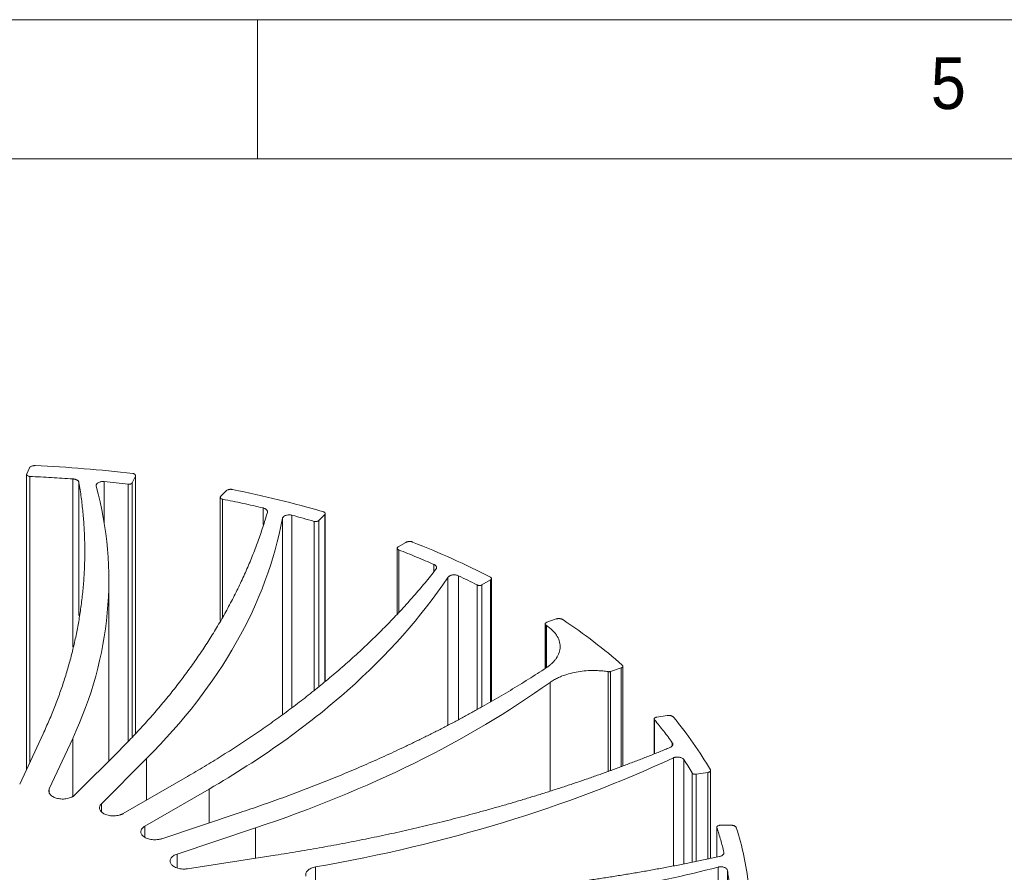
# Model space of a CAD drawing. Header units: millimetres. Extents: x 5 to 292, y 5 to 205.
# Tile 15 of 16: x 190 to 225, y 174 to 205. Entities that reach past the tile are written whole.
import ezdxf

# ---------------------------------------------------------------- set-up
doc = ezdxf.new("R2010")
doc.units = ezdxf.units.MM
doc.linetypes.add('SLD-實線', pattern=[0])
doc.styles.add('SLDTEXTSTYLE0', font='GOTHIC.TTF', dxfattribs={"width": 0.913})

msp = doc.modelspace()

# ---------------------------------------------------------------- linework, layer by layer
at = {"color": 7, "linetype": 'SLD-實線', "lineweight": 0}
for p, q in [((292, 205), (5, 205)), ((198.5, 205), (198.5, 200)), ((287, 200), (10, 200))]:
    msp.add_line(p, q, dxfattribs=at)
at = {"color": 7, "linetype": 'SLD-實線', "lineweight": 15}
for p, q in [((190.2119, 188.6945), (190.3126, 188.9115)), ((190.2076, 188.6763), (190.2076, 178.0906)), ((194.1113, 188.6199), (193.9985, 188.3769)), ((194.1155, 179.3974), (194.1155, 188.6398)), ((197.1767, 187.8936), (197.3713, 188.0882)), ((197.16, 187.858), (197.16, 183.4336)), ((200.9098, 187.2389), (200.6919, 187.021)), ((200.9265, 181.2712), (200.9265, 187.2762)), ((203.5086, 186.0288), (203.5086, 183.6572)), ((203.5452, 186.0793), (203.8204, 186.2382)), ((193.1587, 178.3917), (193.1587, 184.886)), ((206.8575, 184.8892), (206.5494, 184.7113)), ((206.8941, 180.5275), (206.8941, 184.9412)), ((208.8832, 183.3754), (209.2203, 183.4877)), ((208.8207, 183.3141), (208.8207, 181.7098)), ((208.8519, 183.265), (208.8692, 183.2539)), ((211.5491, 181.7308), (211.1717, 181.6051)), ((211.6116, 178.2286), (211.6116, 181.7945)), ((212.8271, 179.966), (213.203, 180.0241)), ((212.7345, 179.8968), (212.7345, 178.6582)), ((189.9582, 177.5533), (190.8003, 179.3676)), ((191.8628, 179.2032), (191.0207, 177.389)), ((191.9367, 177.1699), (193.5635, 178.7965)), ((194.5161, 178.479), (192.8893, 176.8524)), ((213.8021, 174.7098), (213.8021, 178.4388)), ((193.6759, 176.504), (195.9765, 177.8321)), ((214.6648, 177.9792), (214.2439, 177.914)), ((214.7575, 174.8965), (214.7575, 178.0501)), ((196.7543, 177.3831), (194.4537, 176.055)), ((195.0573, 175.6009), (197.875, 176.54)), ((215.1081, 176.0835), (215.4972, 176.0835)), ((198.425, 175.9901), (195.6073, 175.051)), ((214.9831, 176.0118), (214.9831, 174.9406)), ((195.9867, 174.5222), (199.1294, 175.0083))]:
    msp.add_line(p, q, dxfattribs=at)
at = {"color": 8, "linetype": 'SLD-實線', "lineweight": 15}
for p, q in [((190.3238, 178.341), (190.3238, 188.6039)), ((191.8684, 188.5154), (191.8684, 182.4887)), ((192.9859, 186.9192), (192.9859, 188.4188)), ((194.1113, 188.6199), (194.1113, 179.3928)), ((192.0854, 183.6128), (192.0854, 188.3863)), ((193.8527, 188.3249), (193.8527, 179.1113)), ((193.9985, 179.27), (193.9985, 188.3769)), ((197.2442, 183.5694), (197.2442, 187.7893)), ((198.6965, 187.473), (198.6965, 186.8841)), ((199.3918, 180.074), (199.3918, 187.1015)), ((199.7327, 180.3185), (199.7327, 187.2129)), ((200.5277, 186.9926), (200.5277, 180.9388)), ((200.6919, 181.0756), (200.6919, 187.021)), ((200.9098, 187.2389), (200.9098, 181.2573)), ((203.5636, 183.721), (203.5636, 185.9685)), ((204.8246, 185.446), (204.8246, 185.1833)), ((205.3295, 179.6838), (205.3295, 184.983)), ((205.7088, 179.8884), (205.7088, 185.0399)), ((206.8575, 184.8892), (206.8575, 180.5078)), ((206.378, 184.7083), (206.378, 180.2492)), ((206.5494, 180.3416), (206.5494, 184.7113)), ((208.8521, 181.7291), (208.8521, 183.2651)), ((208.869, 181.7411), (208.869, 183.2538)), ((211.5491, 181.7308), (211.5491, 178.2047)), ((211.0774, 181.5978), (211.0774, 178.0242)), ((211.1717, 178.0603), (211.1717, 181.6051)), ((208.9962, 177.3238), (208.9962, 181.2091)), ((212.7471, 178.6631), (212.7471, 179.8647)), ((191.8628, 179.2032), (191.8628, 177.1197)), ((213.3866, 179.0482), (213.3866, 178.9412)), ((213.4228, 174.6357), (213.4228, 178.5015)), ((194.5161, 178.479), (194.5161, 176.989)), ((214.093, 177.9609), (214.093, 174.7667)), ((214.2439, 174.7962), (214.2439, 177.914)), ((214.6648, 177.9792), (214.6648, 174.8784)), ((191.0207, 177.389), (191.0207, 177.2564)), ((196.7543, 177.3831), (196.7543, 176.1665)), ((192.8893, 176.8524), (192.8893, 176.568)), ((194.4537, 176.055), (194.4537, 175.6526)), ((198.425, 175.9901), (198.425, 174.8993)), ((214.9853, 174.941), (214.9853, 175.9976)), ((195.6073, 175.051), (195.6073, 174.5545)), ((215.237, 175.1134), (215.237, 175.0795)), ((200.5802, 174.5869), (200.5802, 173.413)), ((215.0268, 170.9149), (215.0268, 174.5799)), ((215.3648, 171.644), (215.3648, 174.4653))]:
    msp.add_line(p, q, dxfattribs=at)
at = {"color": 7, "linetype": 'SLD-實線', "lineweight": 15}
for points, knots in [([(190.5096, 188.9925), (190.4985, 188.9927), (190.4766, 188.9931), (190.4442, 188.9894), (190.4133, 188.9825), (190.3758, 188.9693), (190.3351, 188.947), (190.3201, 188.9233), (190.3126, 188.9115)], [0, 0, 0, 0, 0.126852, 0.250691, 0.3755718, 0.5054516, 0.7525852, 1, 1, 1, 1]), ([(190.2119, 188.6945), (190.2105, 188.6911), (190.2079, 188.6842), (190.2073, 188.6736), (190.2103, 188.656), (190.2275, 188.6325), (190.2626, 188.6146), (190.2964, 188.6059), (190.3147, 188.6045), (190.3238, 188.6039)], [0, 0, 0, 0, 0.0832862, 0.166337, 0.2509491, 0.5001015, 0.7492538, 0.8738939, 1, 1, 1, 1]), ([(190.3238, 188.6039), (190.4529, 188.5983), (190.7109, 188.5872), (191.0973, 188.5665), (191.4833, 188.543), (191.74, 188.5246), (191.8684, 188.5154)], [0, 0, 0, 0, 0.2500257, 0.5, 0.7499743, 1, 1, 1, 1]), ([(191.8684, 188.5154), (191.8797, 188.5143), (191.9018, 188.5122), (191.9336, 188.5059), (191.9634, 188.4973), (191.9912, 188.4862), (192.0186, 188.472), (192.0443, 188.4539), (192.065, 188.4324), (192.0796, 188.4097), (192.0835, 188.3941), (192.0854, 188.3863)], [0, 0, 0, 0, 0.10141869, 0.20029548, 0.2984788, 0.39785577, 0.50024754, 0.62733238, 0.75737064, 0.87796676, 1, 1, 1, 1]), ([(192.7067, 188.2601), (192.7055, 188.2655), (192.7033, 188.2764), (192.7041, 188.2928), (192.7081, 188.3092), (192.7178, 188.3304), (192.738, 188.3557), (192.774, 188.3815), (192.8194, 188.4021), (192.8719, 188.4155), (192.9288, 188.4223), (192.9668, 188.42), (192.9859, 188.4188)], [0, 0, 0, 0, 0.0624486, 0.12439324, 0.18671539, 0.25028083, 0.3737829, 0.50017463, 0.62367267, 0.75006378, 0.87429705, 1, 1, 1, 1]), ([(194.1113, 188.6199), (194.1131, 188.6248), (194.1166, 188.6343), (194.1155, 188.6491), (194.1091, 188.6633), (194.0978, 188.6765), (194.0822, 188.6884), (194.0628, 188.698), (194.0404, 188.7055), (194.024, 188.708), (194.0157, 188.7092)], [0, 0, 0, 0, 0.12726956, 0.24945042, 0.37200878, 0.50036258, 0.62382333, 0.75016445, 0.87435576, 1, 1, 1, 1]), ([(192.0854, 188.3863), (192.1, 188.2973), (192.1293, 188.1194), (192.167, 187.8523), (192.2001, 187.5852), (192.2282, 187.3181), (192.2515, 187.0509), (192.2698, 186.7838), (192.2832, 186.5166), (192.2917, 186.2493), (192.2953, 185.9821), (192.294, 185.7148), (192.2878, 185.4476), (192.2767, 185.1803), (192.2607, 184.9129), (192.2397, 184.6456), (192.2139, 184.3782), (192.1831, 184.1108), (192.137, 183.7643), (192.069, 183.3393), (191.9712, 182.8367), (191.8561, 182.3358), (191.7237, 181.8367), (191.5741, 181.3393), (191.4072, 180.8436), (191.2228, 180.3496), (191.0224, 179.8572), (190.8744, 179.5309), (190.8003, 179.3676)], [0, 0, 0, 0, 0.0294768, 0.0589291, 0.0883601, 0.1177732, 0.1471714, 0.1765583, 0.2059371, 0.235311, 0.2646833, 0.2940575, 0.3234367, 0.3528243, 0.3822236, 0.4116378, 0.4410702, 0.4705242, 0.5000029, 0.5556601, 0.61124, 0.6667648, 0.7222566, 0.7777378, 0.8332305, 0.888757, 0.9443394, 1, 1, 1, 1]), ([(191.8628, 179.2032), (192.5455, 180.6739), (192.9621, 182.1858), (193.2454, 185.2266), (193.1121, 186.7555), (192.7067, 188.2601)], [0, 0, 0, 0, 0.5, 0.5, 1, 1, 1, 1]), ([(193.8527, 188.3249), (193.8606, 188.3242), (193.8761, 188.3228), (193.8997, 188.3239), (193.9224, 188.3276), (193.9505, 188.3358), (193.9818, 188.3511), (193.9929, 188.3683), (193.9985, 188.3769)], [0, 0, 0, 0, 0.1269862, 0.2497126, 0.3728425, 0.5009952, 0.7497099, 1, 1, 1, 1]), ([(197.5987, 188.1368), (197.588, 188.1387), (197.5671, 188.1423), (197.5343, 188.1437), (197.5016, 188.1418), (197.4695, 188.1367), (197.4388, 188.1283), (197.4118, 188.1171), (197.3885, 188.1037), (197.3771, 188.0934), (197.3713, 188.0882)], [0, 0, 0, 0, 0.12639501, 0.24930927, 0.37261883, 0.50016368, 0.62748411, 0.75776487, 0.87816296, 1, 1, 1, 1]), ([(197.1767, 187.8936), (197.1739, 187.8905), (197.1682, 187.8843), (197.1629, 187.8741), (197.158, 187.8567), (197.164, 187.8314), (197.1899, 187.8088), (197.2187, 187.7954), (197.2357, 187.7913), (197.2442, 187.7893)], [0, 0, 0, 0, 0.0832862, 0.166337, 0.2509491, 0.5001015, 0.7492538, 0.8738939, 1, 1, 1, 1]), ([(197.2442, 187.7893), (197.3664, 187.7647), (197.6106, 187.7154), (197.9746, 187.6376), (198.3369, 187.5573), (198.5766, 187.5011), (198.6965, 187.473)], [0, 0, 0, 0, 0.2500257, 0.5, 0.7499743, 1, 1, 1, 1]), ([(198.6965, 187.473), (198.7069, 187.4703), (198.7274, 187.465), (198.7552, 187.4541), (198.7802, 187.4414), (198.802, 187.4266), (198.8221, 187.4087), (198.8389, 187.3874), (198.8492, 187.3636), (198.8531, 187.3394), (198.8499, 187.3238), (198.8482, 187.3159)], [0, 0, 0, 0, 0.1014187, 0.2002955, 0.2984788, 0.3978558, 0.5002475, 0.6273324, 0.7573706, 0.8779668, 1, 1, 1, 1]), ([(200.9098, 187.2389), (200.9137, 187.2433), (200.9215, 187.2521), (200.9269, 187.2665), (200.9271, 187.2812), (200.9222, 187.2956), (200.9124, 187.3094), (200.898, 187.3216), (200.8798, 187.3321), (200.865, 187.337), (200.8576, 187.3395)], [0, 0, 0, 0, 0.1272696, 0.2494504, 0.3720088, 0.5003626, 0.6238233, 0.7501644, 0.8743558, 1, 1, 1, 1]), ([(198.8482, 187.3159), (198.8225, 187.2278), (198.771, 187.0516), (198.6876, 186.788), (198.5999, 186.525), (198.5073, 186.2628), (198.4099, 186.0013), (198.3079, 185.7405), (198.201, 185.4804), (198.0894, 185.221), (197.9731, 184.9623), (197.852, 184.7044), (197.7262, 184.4471), (197.5956, 184.1906), (197.4603, 183.9348), (197.3202, 183.6796), (197.1754, 183.4252), (197.0258, 183.1715), (196.8258, 182.8438), (196.5697, 182.4434), (196.2498, 181.9726), (195.9141, 181.5059), (195.5624, 181.0436), (195.1949, 180.5855), (194.8115, 180.1316), (194.4119, 179.682), (193.9976, 179.2363), (193.7083, 178.9432), (193.5635, 178.7965)], [0, 0, 0, 0, 0.0294768, 0.0589291, 0.0883601, 0.1177732, 0.1471714, 0.1765583, 0.2059371, 0.235311, 0.2646833, 0.2940575, 0.3234367, 0.3528243, 0.3822236, 0.4116378, 0.4410702, 0.4705242, 0.5000029, 0.5556601, 0.61124, 0.6667648, 0.7222566, 0.7777378, 0.8332305, 0.888757, 0.9443394, 1, 1, 1, 1]), ([(194.5161, 178.479), (195.8349, 179.7977), (196.9152, 181.1958), (198.5522, 184.0908), (199.1089, 185.5876), (199.3918, 187.1015)], [0, 0, 0, 0, 0.5, 0.5, 1, 1, 1, 1]), ([(199.3918, 187.1015), (199.3932, 187.107), (199.3959, 187.1178), (199.4042, 187.1337), (199.4156, 187.149), (199.4348, 187.168), (199.4657, 187.1892), (199.5116, 187.2086), (199.5646, 187.2215), (199.621, 187.2266), (199.679, 187.2248), (199.7147, 187.2168), (199.7327, 187.2129)], [0, 0, 0, 0, 0.0628653, 0.1252386, 0.1880362, 0.2521562, 0.3754841, 0.5008686, 0.6232654, 0.7498498, 0.874087, 1, 1, 1, 1]), ([(200.5277, 186.9926), (200.5351, 186.9907), (200.5495, 186.987), (200.5727, 186.9846), (200.5964, 186.9848), (200.6271, 186.9885), (200.6642, 186.9986), (200.6826, 187.0135), (200.6919, 187.021)], [0, 0, 0, 0, 0.1269862, 0.2497126, 0.3728425, 0.5009952, 0.7497099, 1, 1, 1, 1]), ([(203.5452, 186.0793), (203.541, 186.0768), (203.5328, 186.0716), (203.5231, 186.0625), (203.5105, 186.0465), (203.505, 186.0211), (203.5199, 185.9954), (203.5417, 185.9782), (203.5563, 185.9718), (203.5636, 185.9685)], [0, 0, 0, 0, 0.0832862, 0.166337, 0.2509491, 0.5001015, 0.7492538, 0.8738939, 1, 1, 1, 1]), ([(203.5636, 185.9685), (203.6706, 185.9265), (203.8844, 185.8424), (204.2011, 185.7129), (204.515, 185.5811), (204.7214, 185.4911), (204.8246, 185.446)], [0, 0, 0, 0, 0.2500257, 0.5, 0.7499743, 1, 1, 1, 1]), ([(204.0618, 186.2512), (204.0524, 186.2546), (204.0337, 186.2612), (204.0027, 186.2675), (203.9702, 186.2706), (203.9369, 186.2704), (203.9036, 186.2669), (203.8725, 186.2601), (203.844, 186.2506), (203.8283, 186.2424), (203.8204, 186.2382)], [0, 0, 0, 0, 0.126395, 0.2493093, 0.3726188, 0.5001637, 0.6274841, 0.7577649, 0.878163, 1, 1, 1, 1]), ([(204.9008, 185.2716), (204.8363, 185.1903), (204.7076, 185.0278), (204.5089, 184.7856), (204.3062, 184.5448), (204.0992, 184.3053), (203.888, 184.0672), (203.6724, 183.8306), (203.4526, 183.5953), (203.2286, 183.3614), (203.0002, 183.129), (202.7676, 182.8979), (202.5308, 182.6682), (202.2896, 182.4399), (202.0442, 182.213), (201.7945, 181.9875), (201.5405, 181.7634), (201.2823, 181.5407), (200.9422, 181.254), (200.5153, 180.9056), (199.9953, 180.4985), (199.4617, 180.098), (198.9148, 179.7039), (198.3544, 179.3163), (197.7805, 178.9352), (197.193, 178.5607), (196.593, 178.1921), (196.1821, 177.9522), (195.9765, 177.8321)], [0, 0, 0, 0, 0.0294768, 0.0589291, 0.0883601, 0.1177732, 0.1471714, 0.1765583, 0.2059371, 0.235311, 0.2646833, 0.2940575, 0.3234367, 0.3528243, 0.3822236, 0.4116378, 0.4410702, 0.4705242, 0.5000029, 0.5556601, 0.61124, 0.6667648, 0.7222566, 0.7777378, 0.8332305, 0.888757, 0.9443394, 1, 1, 1, 1]), ([(204.8246, 185.446), (204.8334, 185.4419), (204.8508, 185.4336), (204.8729, 185.419), (204.8913, 185.403), (204.9057, 185.3854), (204.9171, 185.3651), (204.9237, 185.342), (204.923, 185.3175), (204.916, 185.2936), (204.9059, 185.279), (204.9008, 185.2716)], [0, 0, 0, 0, 0.1014187, 0.2002955, 0.2984788, 0.3978558, 0.5002475, 0.6273324, 0.7573706, 0.8779668, 1, 1, 1, 1]), ([(196.7543, 177.3831), (198.6194, 178.4597), (200.2896, 179.6488), (203.1687, 182.2004), (204.3775, 183.563), (205.3295, 184.983)], [0, 0, 0, 0, 0.5, 0.5, 1, 1, 1, 1]), ([(205.3295, 184.983), (205.3332, 184.988), (205.3406, 184.9981), (205.3556, 185.0121), (205.3733, 185.0251), (205.4, 185.0407), (205.4394, 185.0568), (205.4929, 185.0687), (205.5502, 185.0735), (205.6072, 185.0699), (205.6624, 185.0594), (205.6933, 185.0464), (205.7088, 185.0399)], [0, 0, 0, 0, 0.0624486, 0.1243932, 0.1867154, 0.2502808, 0.3737829, 0.5001746, 0.6236727, 0.7500638, 0.874297, 1, 1, 1, 1]), ([(206.8575, 184.8892), (206.8631, 184.8927), (206.874, 184.8997), (206.8855, 184.9121), (206.8925, 184.9256), (206.8949, 184.9398), (206.8926, 184.9543), (206.8849, 184.9686), (206.8726, 184.9823), (206.86, 184.9897), (206.8538, 184.9933)], [0, 0, 0, 0, 0.12279895, 0.24125533, 0.36019623, 0.48439224, 0.60698015, 0.73361285, 0.86839073, 1, 1, 1, 1]), ([(206.378, 184.7083), (206.3843, 184.7054), (206.3965, 184.6997), (206.4179, 184.6939), (206.4408, 184.6906), (206.4722, 184.6895), (206.5125, 184.6938), (206.5371, 184.7054), (206.5494, 184.7113)], [0, 0, 0, 0, 0.1269862, 0.2497126, 0.3728425, 0.5009952, 0.7497099, 1, 1, 1, 1]), ([(209.4593, 183.4642), (209.4517, 183.4689), (209.4367, 183.4781), (209.4095, 183.4888), (209.3795, 183.4966), (209.3473, 183.5014), (209.3135, 183.503), (209.2804, 183.501), (209.2487, 183.4962), (209.2298, 183.4905), (209.2203, 183.4877)], [0, 0, 0, 0, 0.12639501, 0.24930927, 0.37261883, 0.50016368, 0.62748411, 0.75776487, 0.87816296, 1, 1, 1, 1]), ([(208.8832, 183.3754), (208.8513, 183.3647), (208.8283, 183.3455), (208.8164, 183.3035), (208.8277, 183.281), (208.8521, 183.2651)], [0, 0, 0, 0, 0.5, 0.5, 1, 1, 1, 1]), ([(208.8692, 183.2539), (208.8906, 183.2392), (208.9334, 183.21), (208.9926, 183.1639), (209.0478, 183.1165), (209.0988, 183.0676), (209.1454, 183.0172), (209.1879, 182.9653), (209.2604, 182.864), (209.3377, 182.7073), (209.3701, 182.4929), (209.3351, 182.2786), (209.2489, 182.1084), (209.152, 181.982), (209.0679, 181.8943), (208.9716, 181.8109), (208.8972, 181.7596), (208.8599, 181.7339)], [0, 0, 0, 0, 0.0347508, 0.0692917, 0.1037077, 0.1380846, 0.1725088, 0.2070659, 0.241841, 0.3708858, 0.5000247, 0.6290706, 0.7582084, 0.8188698, 0.8790817, 0.9393048, 1, 1, 1, 1]), ([(208.8599, 181.7339), (208.7546, 181.6653), (208.5442, 181.5282), (208.2237, 181.3251), (207.9, 181.1239), (207.5725, 180.925), (207.2416, 180.7282), (206.907, 180.5336), (206.5688, 180.3411), (206.2271, 180.1507), (205.8817, 179.9625), (205.5328, 179.7764), (205.1803, 179.5924), (204.8243, 179.4106), (204.4646, 179.231), (204.1013, 179.0535), (203.6277, 178.8271), (203.04, 178.5548), (202.3332, 178.2409), (201.6162, 177.9356), (200.8888, 177.639), (200.1511, 177.3509), (199.403, 177.0715), (198.6451, 176.8002), (198.1318, 176.6268), (197.875, 176.54)], [0, 0, 0, 0, 0.0333919, 0.0667584, 0.1001035, 0.1334312, 0.1667452, 0.2000496, 0.2333483, 0.2666452, 0.2999442, 0.3332493, 0.3665644, 0.3998934, 0.4332402, 0.4666088, 0.500003, 0.5625911, 0.6251022, 0.6875621, 0.7499967, 0.8124319, 0.8748936, 0.9374077, 1, 1, 1, 1]), ([(211.5491, 181.7308), (211.5564, 181.7336), (211.5706, 181.7389), (211.5878, 181.7498), (211.6007, 181.7624), (211.609, 181.7764), (211.6125, 181.7912), (211.6105, 181.8059), (211.6039, 181.8203), (211.5953, 181.8288), (211.591, 181.833)], [0, 0, 0, 0, 0.1272696, 0.2494504, 0.3720088, 0.5003626, 0.6238233, 0.7501644, 0.8743558, 1, 1, 1, 1]), ([(208.9962, 181.2091), (209.0163, 181.2232), (209.0566, 181.2512), (209.1211, 181.2909), (209.1884, 181.329), (209.2589, 181.3651), (209.3324, 181.3993), (209.4626, 181.4543), (209.6598, 181.5219), (209.9343, 181.5862), (210.2222, 181.6269), (210.4819, 181.6405), (210.7062, 181.6366), (210.894, 181.6236), (211.0162, 181.6064), (211.0775, 181.5978)], [0, 0, 0, 0, 0.0409312, 0.0816866, 0.122357, 0.1630341, 0.2038093, 0.2447735, 0.3723467, 0.5000334, 0.6276071, 0.7552932, 0.8369591, 0.9182837, 1, 1, 1, 1]), ([(211.0775, 181.5978), (211.0854, 181.5969), (211.1012, 181.5949), (211.1257, 181.5956), (211.1498, 181.5986), (211.1644, 181.6029), (211.1717, 181.6051)], [0, 0, 0, 0, 0.24756572, 0.49770634, 0.74817807, 1, 1, 1, 1]), ([(198.425, 175.9901), (200.444, 176.663), (202.3556, 177.4435), (205.8993, 179.193), (207.5313, 180.1621), (208.9962, 181.2091)], [0, 0, 0, 0, 0.5, 0.5, 1, 1, 1, 1]), ([(212.8271, 179.966), (212.8213, 179.9649), (212.8097, 179.9628), (212.7934, 179.9578), (212.7687, 179.9475), (212.7419, 179.9272), (212.7325, 179.9006), (212.7365, 179.8794), (212.7436, 179.8696), (212.7471, 179.8647)], [0, 0, 0, 0, 0.0832862, 0.166337, 0.2509491, 0.5001015, 0.7492538, 0.8738939, 1, 1, 1, 1]), ([(213.4234, 179.9657), (213.4181, 179.9714), (213.4078, 179.9825), (213.3863, 179.9969), (213.3609, 180.0089), (213.3319, 180.0183), (213.2999, 180.025), (213.2671, 180.028), (213.2342, 180.0281), (213.2135, 180.0254), (213.203, 180.0241)], [0, 0, 0, 0, 0.126395, 0.2493093, 0.3726188, 0.5001637, 0.6274841, 0.7577649, 0.878163, 1, 1, 1, 1]), ([(212.7471, 179.8647), (212.8033, 179.7974), (212.9157, 179.6628), (213.0777, 179.4593), (213.2355, 179.2546), (213.3362, 179.117), (213.3866, 179.0482)], [0, 0, 0, 0, 0.2500257, 0.5, 0.7499743, 1, 1, 1, 1]), ([(213.3015, 178.8752), (213.1753, 178.8234), (212.923, 178.7198), (212.5412, 178.5674), (212.1571, 178.4173), (211.7704, 178.2697), (211.3813, 178.1245), (210.9896, 177.9817), (210.5955, 177.8414), (210.1989, 177.7036), (209.7998, 177.5682), (209.3982, 177.4352), (208.9941, 177.3046), (208.5876, 177.1765), (208.1785, 177.0509), (207.767, 176.9277), (207.353, 176.8069), (206.9364, 176.6886), (206.3935, 176.5384), (205.7221, 176.3599), (204.9192, 176.1575), (204.1102, 175.9646), (203.2952, 175.7812), (202.4742, 175.6073), (201.6471, 175.4429), (200.8139, 175.2881), (199.975, 175.1421), (199.4114, 175.0529), (199.1294, 175.0083)], [0, 0, 0, 0, 0.0294768, 0.0589291, 0.0883601, 0.1177732, 0.1471714, 0.1765583, 0.2059371, 0.235311, 0.2646833, 0.2940575, 0.3234367, 0.3528243, 0.3822236, 0.4116378, 0.4410702, 0.4705242, 0.5000029, 0.5556601, 0.61124, 0.6667648, 0.7222566, 0.7777378, 0.8332305, 0.888757, 0.9443394, 1, 1, 1, 1]), ([(213.3866, 179.0482), (213.3907, 179.0421), (213.3986, 179.0299), (213.405, 179.0109), (213.407, 178.9917), (213.4043, 178.9723), (213.3966, 178.9514), (213.3824, 178.9295), (213.3605, 178.9085), (213.3337, 178.8898), (213.3123, 178.8801), (213.3015, 178.8752)], [0, 0, 0, 0, 0.10141869, 0.20029548, 0.2984788, 0.39785577, 0.50024754, 0.62733238, 0.75737064, 0.87796676, 1, 1, 1, 1]), ([(200.5802, 174.5869), (202.9114, 174.9938), (205.1745, 175.5305), (209.4818, 176.8434), (211.5259, 177.6197), (213.4228, 178.5015)], [0, 0, 0, 0, 0.5, 0.5, 1, 1, 1, 1]), ([(213.4228, 178.5015), (213.4305, 178.5048), (213.4459, 178.5115), (213.4714, 178.5194), (213.4982, 178.5256), (213.5356, 178.5312), (213.5841, 178.5336), (213.6414, 178.5283), (213.6951, 178.5151), (213.7412, 178.4951), (213.7791, 178.4694), (213.7944, 178.4492), (213.8022, 178.4388)], [0, 0, 0, 0, 0.06313676, 0.12530263, 0.18742028, 0.2504145, 0.37632654, 0.50085025, 0.62456142, 0.75244593, 0.87316813, 1, 1, 1, 1]), ([(214.093, 177.9609), (214.0959, 177.9566), (214.1016, 177.9482), (214.1151, 177.937), (214.132, 177.9274), (214.1583, 177.9175), (214.1968, 177.9095), (214.2282, 177.9125), (214.2439, 177.914)], [0, 0, 0, 0, 0.1269862, 0.2497126, 0.3728425, 0.5009952, 0.7497099, 1, 1, 1, 1]), ([(214.6648, 177.9792), (214.6731, 177.9807), (214.6892, 177.9837), (214.7107, 177.9917), (214.7289, 178.002), (214.7431, 178.0142), (214.7531, 178.028), (214.7578, 178.0425), (214.7578, 178.0574), (214.7534, 178.0668), (214.7511, 178.0716)], [0, 0, 0, 0, 0.1272696, 0.2494504, 0.3720088, 0.5003626, 0.6238233, 0.7501644, 0.8743558, 1, 1, 1, 1]), ([(191.9367, 177.1699), (191.9291, 177.1628), (191.914, 177.1485), (191.8874, 177.1286), (191.8581, 177.1101), (191.8139, 177.0867), (191.7507, 177.0613), (191.6654, 177.0394), (191.5745, 177.0268), (191.4545, 177.0235), (191.3084, 177.0421), (191.1561, 177.0981), (191.0637, 177.1692), (191.0192, 177.2362), (191.0033, 177.2881), (191.0023, 177.3398), (191.0146, 177.3726), (191.0207, 177.389)], [0, 0, 0, 0, 0.0303566, 0.060506, 0.0906791, 0.1211067, 0.1856899, 0.250459, 0.3150421, 0.3798111, 0.5003403, 0.6208694, 0.7496528, 0.814236, 0.879005, 0.9394551, 1, 1, 1, 1]), ([(193.6759, 176.504), (193.6654, 176.4982), (193.6444, 176.4867), (193.6098, 176.4715), (193.5731, 176.4579), (193.5199, 176.4419), (193.4476, 176.4268), (193.3553, 176.4184), (193.2619, 176.4198), (193.1444, 176.4346), (193.0117, 176.4744), (192.8896, 176.5512), (192.8324, 176.6338), (192.8193, 176.7051), (192.8273, 176.7576), (192.8495, 176.8077), (192.8761, 176.8375), (192.8893, 176.8524)], [0, 0, 0, 0, 0.0303566, 0.060506, 0.0906791, 0.1211067, 0.1856899, 0.250459, 0.3150421, 0.3798111, 0.5003403, 0.6208694, 0.7496528, 0.814236, 0.879005, 0.9394551, 1, 1, 1, 1]), ([(195.0573, 175.6009), (195.0445, 175.5969), (195.0191, 175.5889), (194.9788, 175.5794), (194.9374, 175.5718), (194.8788, 175.5643), (194.8021, 175.5605), (194.7093, 175.5662), (194.6196, 175.5814), (194.5128, 175.6133), (194.4025, 175.6716), (194.319, 175.764), (194.3007, 175.8523), (194.32, 175.9231), (194.3512, 175.9726), (194.3952, 176.0177), (194.4342, 176.0425), (194.4537, 176.055)], [0, 0, 0, 0, 0.0303566, 0.060506, 0.0906791, 0.1211067, 0.1856899, 0.250459, 0.3150421, 0.3798111, 0.5003403, 0.6208694, 0.7496528, 0.814236, 0.879005, 0.9394551, 1, 1, 1, 1]), ([(215.1081, 176.0835), (215.102, 176.0833), (215.0898, 176.083), (215.0718, 176.0806), (215.0433, 176.0744), (215.0083, 176.0587), (214.9874, 176.0345), (214.9817, 176.0134), (214.9841, 176.0029), (214.9853, 175.9976)], [0, 0, 0, 0, 0.0832862, 0.166337, 0.2509491, 0.5001015, 0.7492538, 0.8738939, 1, 1, 1, 1]), ([(215.6839, 175.9941), (215.6814, 176.0004), (215.6763, 176.0127), (215.662, 176.0298), (215.6428, 176.0452), (215.6191, 176.0586), (215.5912, 176.0698), (215.5609, 176.0776), (215.5291, 176.0826), (215.5079, 176.0832), (215.4972, 176.0835)], [0, 0, 0, 0, 0.126395, 0.2493093, 0.3726188, 0.5001637, 0.6274841, 0.7577649, 0.878163, 1, 1, 1, 1]), ([(214.9853, 175.9976), (215.0095, 175.9242), (215.0577, 175.7774), (215.123, 175.5566), (215.1835, 175.3353), (215.2192, 175.1873), (215.237, 175.1134)], [0, 0, 0, 0, 0.2500257, 0.5, 0.7499743, 1, 1, 1, 1]), ([(195.9867, 174.5222), (195.9726, 174.5202), (195.9444, 174.5163), (195.9012, 174.5131), (195.8578, 174.512), (195.7979, 174.5135), (195.7221, 174.5213), (195.635, 174.5406), (195.5552, 174.5688), (195.4663, 174.6155), (195.3859, 174.6883), (195.3467, 174.79), (195.3685, 174.878), (195.419, 174.9436), (195.4714, 174.9867), (195.534, 175.0237), (195.5829, 175.0419), (195.6073, 175.051)], [0, 0, 0, 0, 0.0303566, 0.060506, 0.0906791, 0.1211067, 0.1856899, 0.250459, 0.3150421, 0.3798111, 0.5003403, 0.6208694, 0.7496528, 0.814236, 0.879005, 0.9394551, 1, 1, 1, 1]), ([(215.237, 175.1134), (215.2382, 175.1068), (215.2404, 175.0939), (215.238, 175.0746), (215.2314, 175.0557), (215.2201, 175.0374), (215.2033, 175.0184), (215.1797, 174.9994), (215.1492, 174.9823), (215.1149, 174.9683), (215.0898, 174.9621), (215.0772, 174.959)], [0, 0, 0, 0, 0.1014187, 0.2002955, 0.2984788, 0.3978558, 0.5002475, 0.6273324, 0.7573706, 0.8779668, 1, 1, 1, 1]), ([(215.0772, 174.959), (214.9258, 174.9264), (214.6229, 174.8614), (214.1665, 174.7675), (213.7087, 174.6763), (213.2494, 174.5882), (212.7887, 174.5031), (212.3265, 174.4209), (211.8629, 174.3417), (211.3978, 174.2654), (210.9312, 174.1922), (210.4632, 174.1219), (209.9937, 174.0546), (209.5227, 173.9902), (209.0503, 173.9288), (208.5764, 173.8704), (207.9627, 173.7988), (207.2084, 173.718), (206.3125, 173.633), (205.4145, 173.5588), (204.5145, 173.4954), (203.6123, 173.4427), (202.7081, 173.401), (201.8018, 173.3694), (201.1965, 173.3574), (200.8937, 173.3515)], [0, 0, 0, 0, 0.0333941, 0.0667619, 0.1001075, 0.133435, 0.1667483, 0.2000517, 0.2333491, 0.2666447, 0.2999424, 0.3332464, 0.3665608, 0.3998896, 0.4332369, 0.4666067, 0.5000032, 0.5625946, 0.6251062, 0.6875647, 0.7499969, 0.8124297, 0.8748899, 0.9374044, 1, 1, 1, 1]), ([(199.6544, 172.7063), (202.2919, 172.7063), (204.9294, 172.8653), (210.0907, 173.4943), (212.6144, 173.9644), (215.0268, 174.5799)], [0, 0, 0, 0, 0.5, 0.5, 1, 1, 1, 1]), ([(200.2329, 174.2591), (200.2307, 174.2675), (200.2262, 174.2842), (200.2243, 174.3095), (200.226, 174.3349), (200.2338, 174.3696), (200.2542, 174.413), (200.2959, 174.462), (200.3524, 174.5058), (200.4209, 174.5416), (200.4973, 174.5697), (200.5525, 174.5811), (200.5802, 174.5869)], [0, 0, 0, 0, 0.0605728, 0.1207213, 0.1809167, 0.2416288, 0.3706887, 0.500114, 0.6291737, 0.7585989, 0.8792063, 1, 1, 1, 1]), ([(215.0268, 174.5799), (215.0357, 174.5819), (215.0532, 174.586), (215.081, 174.5898), (215.1094, 174.5918), (215.1474, 174.5919), (215.195, 174.5871), (215.2474, 174.5738), (215.2937, 174.5538), (215.3297, 174.528), (215.3558, 174.498), (215.3618, 174.4762), (215.3648, 174.4653)], [0, 0, 0, 0, 0.0624486, 0.1243932, 0.1867154, 0.2502808, 0.3737829, 0.5001746, 0.6236727, 0.7500638, 0.874297, 1, 1, 1, 1])]:
    msp.add_open_spline(points, degree=3, knots=knots, dxfattribs=at)
for points in [[(194.0157, 188.7092), (192.859, 188.8466), (191.6871, 188.9413), (190.5096, 188.9925)], [(192.9859, 188.4188), (193.1307, 188.4042), (193.4203, 188.3749), (193.7085, 188.3415), (193.8527, 188.3249)], [(200.8576, 187.3395), (199.8021, 187.6449), (198.7129, 187.9114), (197.5987, 188.1368)], [(199.7327, 187.2129), (199.866, 187.1771), (200.1325, 187.1055), (200.396, 187.0302), (200.5277, 186.9926)], [(206.8537, 184.9933), (205.9708, 185.4464), (205.0376, 185.8668), (204.0618, 186.2512)], [(205.7088, 185.0399), (205.8215, 184.9854), (206.0469, 184.8765), (206.2677, 184.7644), (206.378, 184.7083)], [(211.591, 181.833), (210.9415, 182.4022), (210.229, 182.9474), (209.4593, 183.4642)], [(214.7511, 178.0716), (214.379, 178.7184), (213.9352, 179.3515), (213.4234, 179.9657)], [(213.8022, 178.4388), (213.8523, 178.3595), (213.9526, 178.2009), (214.0462, 178.0409), (214.093, 177.9609)], [(216.1172, 173.9662), (216.0477, 174.6466), (215.9029, 175.3244), (215.6839, 175.9941)], [(215.3648, 174.4653), (215.3778, 174.3807), (215.4037, 174.2117), (215.4225, 174.0423), (215.4319, 173.9576)]]:
    msp.add_open_spline(points, degree=3, dxfattribs=at)

# ---------------------------------------------------------------- texts
at = {"color": 7, "linetype": 'Continuous', "lineweight": 0, "insert": (222.6667, 203.6463), "char_height": 1.8521, "attachment_point": 1, "style": 'SLDTEXTSTYLE0'}
msp.add_mtext('5', dxfattribs=at)

doc.saveas('drawing.dxf')
